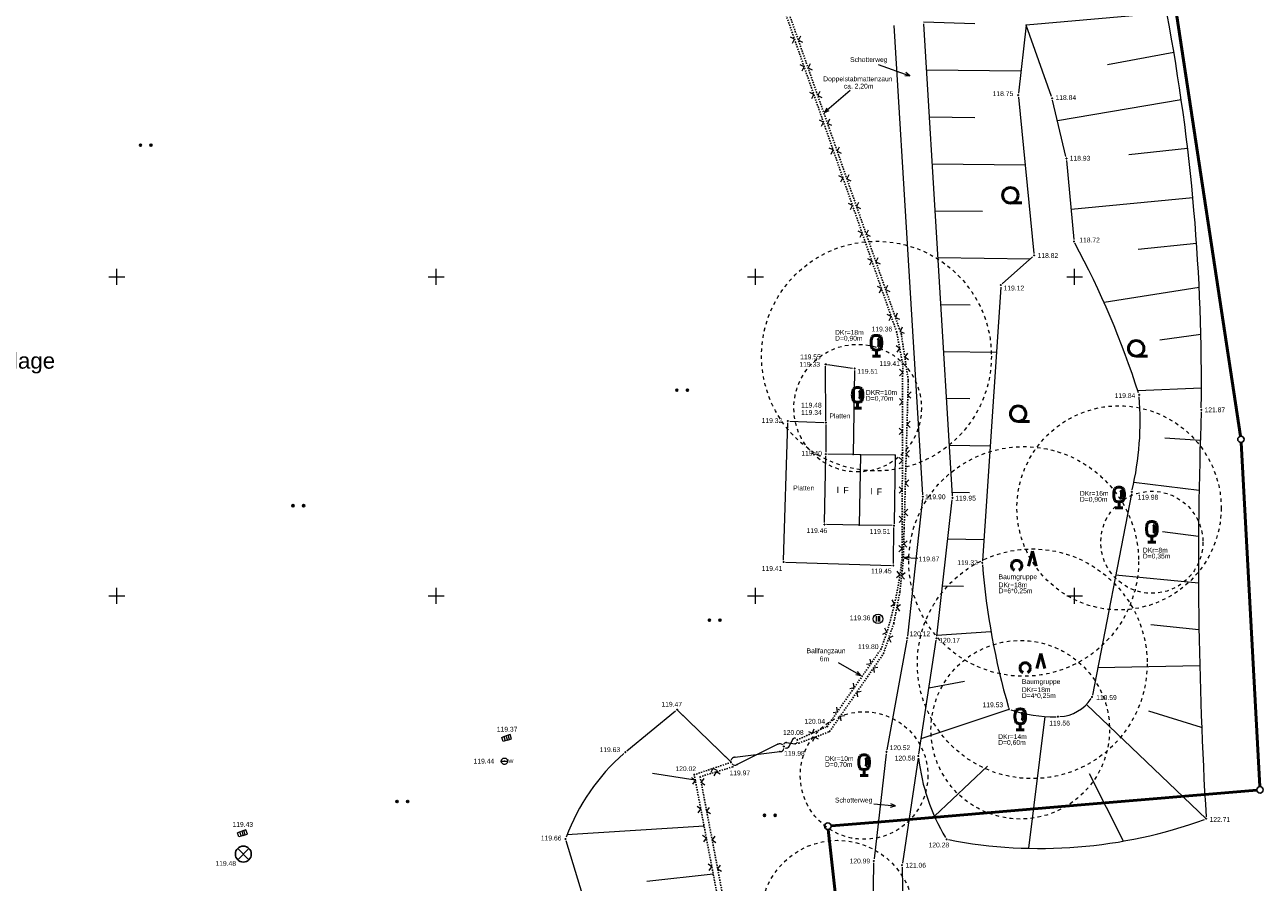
# Model space of a CAD drawing. Header units: metres. Extents: x 32377355 to 32378041, y 5707167 to 5708004.
# Tile 65 of 80: x 32377743 to 32377840, y 5707603 to 5707670. Entities that reach past the tile are written whole.
import ezdxf

# ---------------------------------------------------------------- set-up
doc = ezdxf.new("R2010")
doc.units = ezdxf.units.M
doc.header["$LTSCALE"] = 0.25
for name, pattern in [('LF1', [0]), ('LF2', [2.2, 1.1, -1.1]), ('LF33', [9.2, 0.1, 0, 9.1])]:
    doc.linetypes.add(name, pattern=pattern)
doc.layers.get('0').update_dxf_attribs({"color": 1, "linetype": 'CONTINUOUS'})
for name, color, linetype, lineweight in [('Besondere Vegetationsmerkmale', 91, 'CONTINUOUS', 25), ('Bäume Nord', 7, 'CONTINUOUS', 18), ('Ebene 71', 71, 'CONTINUOUS', 0), ('Flurstücke_ Grenzpunkte', 51, 'CONTINUOUS', 25), ('Neues Aufmaß Nord', 123, 'CONTINUOUS', 0), ('Text zu Ebene 9083', 67, 'CONTINUOUS', 0), ('TN_ Siedlung', 211, 'CONTINUOUS', 25), ('TN_ Vegetation', 91, 'CONTINUOUS', 25)]:
    doc.layers.add(name, color=color, linetype=linetype, lineweight=lineweight)
doc.styles.add('Arial', font='Arial.ttf')
doc.styles.add('Hausnummer', font='Arial.ttf')
doc.styles.add('N 14 - Tatsächliche Nutzung_ Bezeichnung', font='Arial.ttf')
doc.styles.add('Schrift rechtsgenei', font='Arial.ttf')

# ---------------------------------------------------------------- blocks, each defined once
blk = doc.blocks.new('*X16')
at = {"color": 7, "linetype": 'LF1', "lineweight": 18}
for p, q in [((32377798.093722, 5707611.958003, 119.97), (32377793.870723, 5707616.080002, 119.468)), ((32377795.291625, 5707610.570245, 120.04), (32377791.944343, 5707611.081395, 119.84)), ((32377795.979043, 5707606.965548, 120.221), (32377785.24555, 5707606.265832, 119.663)), ((32377796.700105, 5707603.184415, 120.411), (32377791.50683, 5707602.627895, 120.054)), ((32377797.426085, 5707599.377497, 120.603), (32377787.52838, 5707598.102305, 119.73)), ((32377798.15638, 5707595.547962, 120.796), (32377793.43362, 5707594.893435, 120.279)), ((32377798.888235, 5707591.702642, 120.986), (32377789.877825, 5707590.4262, 119.795)), ((32377799.603445, 5707587.87515, 121.149), (32377795.321052, 5707587.229102, 120.489)), ((32377800.317945, 5707584.051458, 121.312), (32377792.195208, 5707582.74758, 119.863)), ((32377801.028158, 5707580.25071, 121.474), (32377797.192665, 5707579.57243, 120.686)), ((32377801.735418, 5707576.478292, 121.623), (32377794.538502, 5707575.026252, 119.932)), ((32377802.459162, 5707572.694235, 121.704), (32377799.151818, 5707571.957187, 120.836)), ((32377803.184875, 5707568.899885, 121.785), (32377797.14271, 5707567.436565, 120.004)), ((32377803.910935, 5707565.103717, 121.866), (32377801.174568, 5707564.382355, 120.953)), ((32377804.648782, 5707561.24593, 121.948), (32377799.713305, 5707559.944835, 120.075)), ((32377805.389605, 5707557.372577, 122.031), (32377803.186575, 5707556.80772, 121.07)), ((32377806.132123, 5707553.490368, 122.114), (32377802.251608, 5707552.547222, 120.144)), ((32377806.882493, 5707549.364932, 122.148), (32377804.907102, 5707549.15864, 121.146)), ((32377804.151723, 5707544.208003, 121.765), (32377803.051723, 5707547.039002, 120.108))]:
    blk.add_line(p, q, dxfattribs=at)
blk = doc.blocks.new('*X19')
at = {"color": 7, "linetype": 'LF1', "lineweight": 18}
for p, q in [((32377813.171723, 5707669.966002), (32377817.192837, 5707669.828457)), ((32377832.217723, 5707670.665002), (32377821.213953, 5707669.690915)), ((32377832.77252, 5707667.553267), (32377827.571535, 5707666.600302)), ((32377813.40061, 5707666.197882), (32377820.800978, 5707666.114037)), ((32377833.349598, 5707663.84287), (32377823.651648, 5707662.2148)), ((32377813.623908, 5707662.521812), (32377817.190545, 5707662.481402)), ((32377833.846145, 5707660.04501), (32377829.248445, 5707659.533432)), ((32377813.847167, 5707658.846355), (32377821.121013, 5707658.762563)), ((32377834.254685, 5707656.17945), (32377824.718488, 5707655.253278)), ((32377814.070468, 5707655.170232), (32377817.777617, 5707655.127527)), ((32377834.54687, 5707652.594983), (32377829.978405, 5707652.136545)), ((32377814.2937, 5707651.495207), (32377821.532042, 5707651.408877)), ((32377834.749458, 5707649.152175), (32377827.299828, 5707647.965482)), ((32377814.517007, 5707647.818978), (32377816.814005, 5707647.791582)), ((32377834.881857, 5707645.46902), (32377831.681633, 5707645.031643)), ((32377814.740223, 5707644.144235), (32377818.867595, 5707644.092163)), ((32377834.92674, 5707641.276765), (32377829.941005, 5707641.066618)), ((32377814.9634, 5707640.470138), (32377816.793773, 5707640.444795)), ((32377834.833668, 5707637.155325), (32377832.070937, 5707637.342682)), ((32377815.18674, 5707636.793387), (32377818.380853, 5707636.749165)), ((32377815.40989, 5707633.119712), (32377816.77362, 5707633.097692)), ((32377834.743158, 5707633.258117), (32377829.635805, 5707633.884152)), ((32377815.070803, 5707629.456748), (32377817.893817, 5707629.401775)), ((32377834.700328, 5707629.636098), (32377831.87516, 5707630.010015)), ((32377834.697323, 5707625.999985), (32377828.208935, 5707626.619583)), ((32377814.652505, 5707625.774388), (32377816.299633, 5707625.75652)), ((32377834.73469, 5707622.344497), (32377830.97184, 5707622.728702)), ((32377814.21393, 5707621.913525), (32377818.44698, 5707622.20605)), ((32377834.791753, 5707619.501672), (32377826.801778, 5707619.354988)), ((32377813.588343, 5707617.7986), (32377816.367395, 5707618.303925)), ((32377812.975182, 5707613.827465), (32377819.858725, 5707616.115002)), ((32377835.300717, 5707607.539002), (32377825.922223, 5707616.496342)), ((32377834.940955, 5707614.681002), (32377830.807585, 5707615.96755)), ((32377821.416415, 5707605.22084), (32377822.697235, 5707615.54422)), ((32377814.01719, 5707607.740372), (32377818.186945, 5707611.655827)), ((32377828.83258, 5707605.786377), (32377826.15398, 5707611.042883))]:
    blk.add_line(p, q, dxfattribs=at)
blk = doc.blocks.new('S112')
at = {"color": 0, "lineweight": -2}
for p, q in [((-0.4, 0.4), (0, 0)), ((0, 0), (0.4, 0.4))]:
    blk.add_line(p, q, dxfattribs=at)
blk = doc.blocks.new('S163')
at = {"lineweight": -2}
blk.add_hatch(color=0, dxfattribs=at).paths.add_polyline_path([(0, 0.031635, -1), (0, -0.031635, -1)], flags=0)
at = {"color": 0, "lineweight": -2}
blk.add_circle((0, 0), 0.031635, dxfattribs=at)
blk = doc.blocks.new('S146')
at = {"color": 0, "lineweight": -2}
for p, q in [((-0.2, 0.275), (-0.2, -0.275)), ((0, 0.275), (0, -0.275)), ((0.2, -0.275), (0.2, 0.275))]:
    blk.add_line(p, q, dxfattribs=at)
blk.add_circle((0, 0), 0.5, dxfattribs=at)
blk = doc.blocks.new('S9', base_point=(0, -0.5))
at = {"color": 0, "lineweight": -2}
for p, q in [((-0.5, -0.5), (-0.5, 0)), ((-0.5, 0), (-0.25, 0)), ((-0.25, 0), (0, 0)), ((-0.25, 0), (-0.25, -0.5)), ((0.25, 0), (0, 0)), ((0, 0), (0, -0.5)), ((0.5, 0), (0.25, 0)), ((0.25, -0.5), (0.25, 0)), ((0.5, -0.5), (0.5, 0)), ((-0.25, -0.5), (-0.5, -0.5)), ((0, -0.5), (-0.25, -0.5)), ((0, -0.5), (0.25, -0.5)), ((0.25, -0.5), (0.5, -0.5))]:
    blk.add_line(p, q, dxfattribs=at)
blk = doc.blocks.new('S51', base_point=(-0.1, 0))
at = {"color": 0, "lineweight": -2}
for p, q in [((-0.3, 0), (-0.297965, 0.028465)), ((-0.3, 0), (0.1, 0)), ((-0.297965, -0.028465), (-0.3, 0)), ((-0.297965, 0.028465), (-0.2919, 0.056345)), ((-0.2919, 0.056345), (-0.281925, 0.083085)), ((-0.281925, 0.083085), (-0.26825, 0.10813)), ((-0.26825, 0.10813), (-0.25115, 0.13097)), ((-0.25115, 0.13097), (-0.23097, 0.15115)), ((-0.23097, 0.15115), (-0.20813, 0.16825)), ((-0.20813, 0.16825), (-0.183085, 0.181925)), ((-0.183085, 0.181925), (-0.156345, 0.1919)), ((-0.156345, 0.1919), (-0.128465, 0.197965)), ((-0.128465, 0.197965), (-0.1, 0.2)), ((-0.1, 0.2), (-0.071535, 0.197965)), ((-0.071535, 0.197965), (-0.043655, 0.1919)), ((-0.043655, 0.1919), (-0.016915, 0.181925)), ((-0.016915, 0.181925), (0.00813, 0.16825)), ((0.00813, 0.16825), (0.03097, 0.15115)), ((0.03097, 0.15115), (0.05115, 0.13097)), ((0.05115, 0.13097), (0.06825, 0.10813)), ((0.06825, 0.10813), (0.081925, 0.083085)), ((0.081925, 0.083085), (0.0919, 0.056345)), ((0.0919, 0.056345), (0.097965, 0.028465)), ((0.097965, 0.028465), (0.1, 0)), ((0.1, 0), (0.097965, -0.028465)), ((-0.2919, -0.056345), (-0.297965, -0.028465)), ((-0.281925, -0.083085), (-0.2919, -0.056345)), ((-0.26825, -0.10813), (-0.281925, -0.083085)), ((-0.25115, -0.13097), (-0.26825, -0.10813)), ((-0.23097, -0.15115), (-0.25115, -0.13097)), ((-0.20813, -0.16825), (-0.23097, -0.15115)), ((-0.183085, -0.181925), (-0.20813, -0.16825)), ((-0.156345, -0.1919), (-0.183085, -0.181925)), ((-0.128465, -0.197965), (-0.156345, -0.1919)), ((-0.1, -0.2), (-0.128465, -0.197965)), ((-0.071535, -0.197965), (-0.1, -0.2)), ((-0.043655, -0.1919), (-0.071535, -0.197965)), ((-0.016915, -0.181925), (-0.043655, -0.1919)), ((0.00813, -0.16825), (-0.016915, -0.181925)), ((0.03097, -0.15115), (0.00813, -0.16825)), ((0.05115, -0.13097), (0.03097, -0.15115)), ((0.06825, -0.10813), (0.05115, -0.13097)), ((0.081925, -0.083085), (0.06825, -0.10813)), ((0.0919, -0.056345), (0.081925, -0.083085)), ((0.097965, -0.028465), (0.0919, -0.056345))]:
    blk.add_line(p, q, dxfattribs=at)
blk.add_point((-0.1, 0), dxfattribs=at)
at = {"color": 0, "lineweight": -2, "insert": (0.149065, -0.120795), "char_height": 0.24, "attachment_point": 7, "line_spacing_factor": 0.69, "style": 'Arial'}
blk.add_mtext('W', dxfattribs=at)
blk = doc.blocks.new('Gras_ Grünanlage_ -fläche_ -land')
at = {"lineweight": -2}
h = blk.add_hatch(color=0, dxfattribs=at)
h.paths.add_polyline_path([(-0.415, 0.085, -1), (-0.415, -0.085, -1)], flags=0)
h.paths.add_polyline_path([(0.415, 0.085, -1), (0.415, -0.085, -1)], flags=0)
at = {"color": 0, "lineweight": -2}
for centre in [(-0.415, 0), (0.415, 0)]:
    blk.add_circle(centre, 0.085, dxfattribs=at)
blk = doc.blocks.new('Baumbestand_ Laubholz', base_point=(0.0007, 0))
at = {"color": 0, "lineweight": -2}
blk.add_line((-0.09557, -0.40303), (0.5, -0.40303), dxfattribs=at)
blk.add_circle((-0.09557, 0), 0.40443, dxfattribs=at)
blk = doc.blocks.new('Gehölz')
at = {"color": 0, "lineweight": -2}
for p, q in [((-0.413465, -0.00873), (-0.39007, 0.00874)), ((-0.39007, 0.00874), (-0.364435, 0.02271)), ((-0.364435, 0.02271), (-0.33707, 0.0329)), ((-0.33707, 0.0329), (-0.308535, 0.039095)), ((-0.308535, 0.039095), (-0.27941, 0.041175)), ((-0.27941, 0.041175), (-0.250285, 0.039095)), ((-0.250285, 0.039095), (-0.22175, 0.0329)), ((-0.22175, 0.0329), (-0.194385, 0.02271)), ((-0.194385, 0.02271), (-0.16875, 0.00874)), ((-0.16875, 0.00874), (-0.145355, -0.00873)), ((0.343135, 0.4049), (0.186275, -0.182355)), ((0.5, -0.182355), (0.343135, 0.4049)), ((-0.48441, -0.16327), (-0.48225, -0.134155)), ((-0.48241, -0.192405), (-0.48441, -0.16327)), ((-0.47629, -0.220955), (-0.48241, -0.192405)), ((-0.48225, -0.134155), (-0.47598, -0.105635)), ((-0.466175, -0.248345), (-0.47629, -0.220955)), ((-0.47598, -0.105635), (-0.465715, -0.0783)), ((-0.452275, -0.27402), (-0.466175, -0.248345)), ((-0.465715, -0.0783), (-0.451675, -0.0527)), ((-0.434865, -0.297465), (-0.452275, -0.27402)), ((-0.451675, -0.0527), (-0.43414, -0.02935)), ((-0.4143, -0.318195), (-0.434865, -0.297465)), ((-0.43414, -0.02935), (-0.413465, -0.00873)), ((-0.391, -0.33579), (-0.4143, -0.318195)), ((-0.365435, -0.3499), (-0.391, -0.33579)), ((-0.16782, -0.33579), (-0.193385, -0.3499)), ((-0.14452, -0.318195), (-0.16782, -0.33579)), ((-0.145355, -0.00873), (-0.12468, -0.02935)), ((-0.123955, -0.297465), (-0.14452, -0.318195)), ((-0.12468, -0.02935), (-0.107145, -0.0527)), ((-0.106545, -0.27402), (-0.123955, -0.297465)), ((-0.107145, -0.0527), (-0.093105, -0.0783)), ((-0.092645, -0.248345), (-0.106545, -0.27402)), ((-0.093105, -0.0783), (-0.08284, -0.105635)), ((-0.08253, -0.220955), (-0.092645, -0.248345)), ((-0.08284, -0.105635), (-0.07657, -0.134155)), ((-0.07641, -0.192405), (-0.08253, -0.220955)), ((-0.07657, -0.134155), (-0.07441, -0.16327)), ((-0.07441, -0.16327), (-0.07641, -0.192405))]:
    blk.add_line(p, q, dxfattribs=at)
blk = doc.blocks.new('Laubbaum', base_point=(0, -0.5))
at = {"color": 0, "lineweight": -2}
for p, q in [((-0.25755, 0.14275), (-0.255405, 0.20252)), ((-0.255405, 0.08298), (-0.25755, 0.14275)), ((-0.255405, 0.20252), (-0.248985, 0.261985)), ((-0.248985, 0.023515), (-0.255405, 0.08298)), ((-0.248985, 0.261985), (-0.23832, 0.32084)), ((-0.23832, -0.03534), (-0.248985, 0.023515)), ((-0.23832, 0.32084), (-0.223465, 0.378775)), ((-0.223465, 0.378775), (-0.2045, 0.4355)), ((-0.2045, 0.4355), (-0.170865, 0.45636)), ((-0.170865, 0.45636), (-0.13513, 0.47336)), ((-0.13513, 0.47336), (-0.097725, 0.4863)), ((-0.097725, 0.4863), (-0.05912, 0.495015)), ((-0.05912, 0.495015), (-0.01979, 0.4994)), ((-0.01979, 0.4994), (0.01979, 0.4994)), ((0.01979, 0.4994), (0.05912, 0.495015)), ((0.05912, 0.495015), (0.097725, 0.4863)), ((0.072, 0.3585), (0.09129, 0.335215)), ((0.09129, 0.335215), (0.105485, 0.308515)), ((0.097725, 0.4863), (0.13513, 0.47336)), ((0.114, 0), (0.104515, -0.021505)), ((0.105485, 0.308515), (0.114, 0.2795)), ((0.114, 0.2795), (0.118245, 0.13975)), ((0.118245, 0.13975), (0.114, 0)), ((0.13513, 0.47336), (0.170865, 0.45636)), ((0.170865, 0.45636), (0.2045, 0.4355)), ((0.2045, 0.4355), (0.223465, 0.378775)), ((0.223465, 0.378775), (0.23832, 0.32084)), ((0.23832, 0.32084), (0.248985, 0.261985)), ((0.248985, 0.023515), (0.23832, -0.03534)), ((0.248985, 0.261985), (0.255405, 0.20252)), ((0.255405, 0.08298), (0.248985, 0.023515)), ((0.255405, 0.20252), (0.25755, 0.14275)), ((0.25755, 0.14275), (0.255405, 0.08298)), ((-0.223465, -0.093275), (-0.23832, -0.03534)), ((-0.2045, -0.15), (-0.223465, -0.093275)), ((-0.17082, -0.170725), (-0.2045, -0.15)), ((0.1905, -0.5), (-0.1905, -0.5)), ((-0.135065, -0.187615), (-0.17082, -0.170725)), ((-0.097665, -0.200465), (-0.135065, -0.187615)), ((-0.05908, -0.20912), (-0.097665, -0.200465)), ((-0.019775, -0.213475), (-0.05908, -0.20912)), ((0.019775, -0.213475), (-0.019775, -0.213475)), ((0, -0.2205), (0, -0.5)), ((0.05908, -0.20912), (0.019775, -0.213475)), ((0.097665, -0.200465), (0.05908, -0.20912)), ((0.09082, -0.04061), (0.0735, -0.0565)), ((0.104515, -0.021505), (0.09082, -0.04061)), ((0.135065, -0.187615), (0.097665, -0.200465)), ((0.17082, -0.170725), (0.135065, -0.187615)), ((0.2045, -0.15), (0.17082, -0.170725)), ((0.223465, -0.093275), (0.2045, -0.15)), ((0.23832, -0.03534), (0.223465, -0.093275))]:
    blk.add_line(p, q, dxfattribs=at)
blk = doc.blocks.new('Einsteigeschacht')
at = {"color": 0, "lineweight": -2}
for p, q in [((-0.353585, 0.353585), (0.353585, -0.353585)), ((0.353585, 0.353585), (-0.353585, -0.353585))]:
    blk.add_line(p, q, dxfattribs=at)
blk.add_circle((0, 0), 0.5, dxfattribs=at)
blk = doc.blocks.new('Grenzpunkt mit Abmarkung')
at = {"color": 0, "lineweight": -2}
blk.add_circle((0, 0), 0.5, dxfattribs=at)

msp = doc.modelspace()

# ---------------------------------------------------------------- linework, layer by layer
at = {"layer": 'Ebene 71', "color": 7, "linetype": 'Continuous', "lineweight": 9}
for p, q in [((32377749.999722, 5707649.372003), (32377749.999722, 5707650.622003)), ((32377774.999722, 5707649.372003), (32377774.999722, 5707650.622003)), ((32377799.999722, 5707649.372003), (32377799.999722, 5707650.622003)), ((32377824.999722, 5707649.372003), (32377824.999722, 5707650.622003)), ((32377749.374722, 5707649.997003), (32377750.624722, 5707649.997003)), ((32377774.374722, 5707649.997003), (32377775.624722, 5707649.997003)), ((32377799.374722, 5707649.997003), (32377800.624722, 5707649.997003)), ((32377824.374722, 5707649.997003), (32377825.624722, 5707649.997003)), ((32377749.999722, 5707624.372003), (32377749.999722, 5707625.622003)), ((32377774.999722, 5707624.372003), (32377774.999722, 5707625.622003)), ((32377799.999722, 5707624.372003), (32377799.999722, 5707625.622003)), ((32377824.999722, 5707624.372003), (32377824.999722, 5707625.622003)), ((32377749.374722, 5707624.997003), (32377750.624722, 5707624.997003)), ((32377774.374722, 5707624.997003), (32377775.624722, 5707624.997003)), ((32377799.374722, 5707624.997003), (32377800.624722, 5707624.997003)), ((32377824.374722, 5707624.997003), (32377825.624722, 5707624.997003))]:
    msp.add_line(p, q, dxfattribs=at)
at = {"layer": 'Flurstücke_ Grenzpunkte', "color": 7, "linetype": 'Continuous', "lineweight": 50}
for p, q in [((32377837.982283, 5707637.507182), (32377831.17616, 5707682.44382)), ((32377839.50212, 5707610.051633), (32377838.033323, 5707637.010372)), ((32377825.517723, 5707608.624002), (32377839.266603, 5707609.781038)), ((32377812.948723, 5707607.566003), (32377825.517723, 5707608.624002)), ((32377805.921852, 5707606.974835), (32377805.959723, 5707606.978002)), ((32377805.959723, 5707606.978002), (32377809.532722, 5707607.279002)), ((32377809.532722, 5707607.279002), (32377812.948723, 5707607.566003)), ((32377805.933722, 5707604.602002), (32377805.700295, 5707606.705528)), ((32377812.32027, 5707546.78949), (32377805.933722, 5707604.602002))]:
    msp.add_line(p, q, dxfattribs=at)
at = {"layer": 'Neues Aufmaß Nord', "color": 7, "linetype": 'LF33', "lineweight": 25}
for p, q in [((32377795.092273, 5707691.463998, 119.33), (32377811.009172, 5707645.806005, 119.364)), ((32377811.274723, 5707645.910002), (32377800.026723, 5707678.064002)), ((32377811.426623, 5707645.475902), (32377811.274723, 5707645.910002)), ((32377811.088065, 5707645.510077, 119.367), (32377811.505378, 5707643.287925, 119.405)), ((32377811.969723, 5707641.903002), (32377811.426623, 5707645.475902)), ((32377811.486208, 5707628.153563, 119.666), (32377811.533235, 5707642.98344, 119.411)), ((32377811.645723, 5707630.307002), (32377811.969723, 5707641.903002)), ((32377811.582722, 5707627.795002), (32377811.645723, 5707630.307002)), ((32377811.313723, 5707625.309003), (32377811.582722, 5707627.795002)), ((32377810.831723, 5707622.842002), (32377811.313723, 5707625.309003)), ((32377810.030723, 5707620.476002), (32377810.831723, 5707622.842002)), ((32377805.70545, 5707614.888037, 120.032), (32377809.745993, 5707620.692965, 119.8)), ((32377805.806722, 5707614.360003), (32377810.030723, 5707620.476002)), ((32377803.426982, 5707613.78552, 120.075), (32377805.47746, 5707614.699482, 120.039)), ((32377803.392723, 5707613.452003), (32377805.806722, 5707614.360003)), ((32377795.358195, 5707611.033182, 120.017), (32377797.948247, 5707611.90882, 119.972)), ((32377795.241487, 5707610.833158, 120.027), (32377798.788955, 5707592.230845, 120.962)), ((32377798.221723, 5707611.598002), (32377795.669723, 5707610.829002)), ((32377795.669723, 5707610.829002), (32377807.003723, 5707551.264003))]:
    msp.add_line(p, q, dxfattribs=at)
at = {"layer": 'Neues Aufmaß Nord', "color": 7, "linetype": 'LF1', "lineweight": 18}
for p, q in [((32377810.827185, 5707669.66473, 119.579), (32377813.096258, 5707632.918272, 119.899)), ((32377815.42741, 5707632.831283, 119.945), (32377813.181033, 5707669.812722, 119.591)), ((32377821.213953, 5707669.690915), (32377820.599335, 5707664.36755)), ((32377823.181573, 5707664.120795), (32377821.213953, 5707669.690915)), ((32377820.596835, 5707664.062185, 118.753), (32377821.807608, 5707651.820817, 118.824)), ((32377824.319185, 5707659.408395, 118.923), (32377823.268258, 5707663.826608, 118.843)), ((32377824.36861, 5707659.106068, 118.921), (32377824.930833, 5707652.914935, 118.728)), ((32377821.708092, 5707651.565817, 118.838), (32377819.33035, 5707649.446187, 119.108)), ((32377819.205565, 5707649.190775, 119.122), (32377817.783877, 5707627.743227, 119.319)), ((32377805.509015, 5707638.715563, 119.34), (32377805.489427, 5707642.97944, 119.329)), ((32377805.640725, 5707643.111182, 119.341), (32377807.614718, 5707642.827822, 119.498)), ((32377807.764125, 5707642.65246), (32377807.652715, 5707636.06481)), ((32377802.211263, 5707627.800498, 119.41), (32377802.52918, 5707638.545507, 119.324)), ((32377802.687123, 5707638.69194, 119.324), (32377805.356323, 5707638.569063, 119.339)), ((32377805.509908, 5707638.40844, 119.344), (32377805.512535, 5707636.254565, 119.4)), ((32377807.652715, 5707636.06481), (32377805.666262, 5707636.098405)), ((32377808.232723, 5707636.055003), (32377807.652715, 5707636.06481)), ((32377808.232723, 5707636.055003), (32377808.133723, 5707630.541002)), ((32377810.952723, 5707636.009003), (32377808.232723, 5707636.055003)), ((32377810.952723, 5707636.009003), (32377810.856478, 5707630.64854)), ((32377805.416478, 5707630.74054, 119.459), (32377805.509965, 5707635.947465, 119.406)), ((32377813.08891, 5707632.612363, 119.903), (32377811.901533, 5707621.83164, 120.122)), ((32377814.204055, 5707621.826582, 120.168), (32377815.41939, 5707632.52542, 119.949)), ((32377829.44352, 5707632.993242, 119.978), (32377826.389925, 5707617.228762, 119.593)), ((32377808.133723, 5707630.541002), (32377805.567263, 5707630.584405)), ((32377810.70018, 5707630.497597), (32377808.133723, 5707630.541002)), ((32377810.80618, 5707627.526545, 119.454), (32377810.851263, 5707630.34146, 119.509)), ((32377802.360205, 5707627.64211, 119.412), (32377810.650238, 5707627.377892, 119.45)), ((32377811.857275, 5707621.527913, 120.132), (32377810.294167, 5707612.923093, 120.516)), ((32377812.785155, 5707612.596765, 120.577), (32377814.163288, 5707621.522238, 120.178)), ((32377789.926575, 5707612.853237, 119.629), (32377793.751867, 5707615.982765, 119.473)), ((32377793.980613, 5707615.972737, 119.481), (32377797.98383, 5707612.065265, 119.957)), ((32377802.929113, 5707613.768385), (32377802.57933, 5707613.147618)), ((32377798.390888, 5707612.359977), (32377801.924555, 5707612.791028)), ((32377801.752618, 5707613.365728), (32377798.562825, 5707611.785275)), ((32377802.401155, 5707613.505648), (32377803.107288, 5707613.410357)), ((32377810.248932, 5707612.619472, 120.531), (32377809.28851, 5707604.38453, 120.986)), ((32377812.739013, 5707612.293127, 120.592), (32377811.507433, 5707604.056875, 121.048)), ((32377789.965778, 5707590.13884, 119.798), (32377785.171665, 5707605.802163, 119.665)), ((32377808.43584, 5707543.69655, 122.153), (32377809.268603, 5707604.078452, 120.997)), ((32377811.487153, 5707603.751458), (32377812.383635, 5707547.12669))]:
    msp.add_line(p, q, dxfattribs=at)
at = {"layer": 'Neues Aufmaß Nord', "color": 7, "linetype": 'Continuous', "lineweight": 18}
for points in [[(32377809.624275, 5707666.634337), (32377812.089065, 5707665.737985)], [(32377811.693925, 5707665.748675), (32377812.089065, 5707665.737985), (32377811.779365, 5707665.98362)], [(32377807.43091, 5707664.59158), (32377805.39954, 5707662.870218)], [(32377805.604823, 5707663.208018), (32377805.39954, 5707662.870218), (32377805.766447, 5707663.017288)], [(32377806.467775, 5707619.78879), (32377808.251637, 5707618.769447)], [(32377807.864028, 5707618.846967), (32377808.251637, 5707618.769447), (32377807.988063, 5707619.064027)], [(32377809.278207, 5707608.716353), (32377810.966472, 5707608.537135)], [(32377810.580373, 5707608.45242), (32377810.966472, 5707608.537135), (32377810.606763, 5707608.701023)]]:
    msp.add_lwpolyline(points, dxfattribs=at)
at = {"layer": 'Neues Aufmaß Nord', "color": 7, "linetype": 'LF2', "lineweight": 18}
for centre, radius in [((32377809.478723, 5707643.778002, 119.434), 8.998048), ((32377808.005723, 5707639.699002, 119.635), 4.998915), ((32377828.474723, 5707631.891002, 120.253), 7.998265), ((32377821.009723, 5707627.693002), 8.998048), ((32377831.042723, 5707629.196003, 120.518), 3.999133), ((32377821.677723, 5707619.675002), 8.998048), ((32377820.740945, 5707614.512285), 6.998482), ((32377808.507723, 5707610.923003, 120.576), 4.998915), ((32377806.425723, 5707599.849003, 121.283), 5.9987)]:
    msp.add_circle(centre, radius, dxfattribs=at)
at = {"layer": 'Neues Aufmaß Nord', "color": 7, "linetype": 'LF1', "lineweight": 18}
for centre, radius, start, end in [((32377678.770235, 5707641.701165, 121.558), 156.157084, 359.27290379, 10.63270779), ((32377763.161895, 5707619.447185, 119.279), 70.192554, 17.79018681, 28.20928781), ((32377806.00448, 5707638.732615, 119.908), 24.12449, 346.97004872, 4.42504172), ((32378164.683205, 5707627.545247, 122.289), 329.9895, 177.93904783, 183.44913483), ((32377874.063462, 5707631.89089, 119.423), 56.453809, 184.52511965, 196.07139265), ((32377823.6555, 5707618.661275, 119.573), 3.134482, 273.46942396, 326.85377096), ((32377823.369575, 5707626.214123, 119.542), 10.691975, 251.6534452, 270.9036592), ((32377803.09279, 5707613.62649), 0.216621, 67.97722745, 139.07738845), ((32377801.922398, 5707613.10345), 0.312434, 45.10868296, 122.91617896), ((32377801.922398, 5707613.10345), 0.312431, 270.39595745, 348.20345345), ((32377802.415653, 5707613.289513), 0.21662, 93.83761617, 164.93777417), ((32377802.415653, 5707613.289513), 0.216621, 247.97722945, 319.07738845), ((32377803.09279, 5707613.62649), 0.21662, 273.83761217, 344.93777417), ((32377800.542018, 5707600.361297, 119.649), 16.396762, 131.43043966, 159.53894066), ((32377798.393045, 5707612.047552), 0.312432, 90.39565873, 168.20315573), ((32377798.393045, 5707612.047552), 0.312432, 225.10892597, 302.91642297), ((32377828.169605, 5707614.033527, 120.429), 15.489554, 186.45432271, 210.98949171), ((32377822.27658, 5707642.791517, 121.491), 37.581485, 259.02441463, 290.04277563)]:
    msp.add_arc(centre, radius, start, end, dxfattribs=at)
at = {"layer": 'Neues Aufmaß Nord', "color": 7, "linetype": 'LF33', "lineweight": 25}
msp.add_arc((32377783.143375, 5707630.73968, 119.732), 28.474453, 339.91912604, 354.16972904, dxfattribs=at)
at = {"layer": 'Neues Aufmaß Nord', "color": 7, "lineweight": 18}
for p in [(32377821.213953, 5707669.690915), (32377811.274723, 5707645.910002), (32377811.426623, 5707645.475902), (32377811.969723, 5707641.903002), (32377807.652715, 5707636.06481), (32377808.232723, 5707636.055003), (32377810.952723, 5707636.009003), (32377808.133723, 5707630.541002), (32377811.645723, 5707630.307002), (32377811.582722, 5707627.795002), (32377811.313723, 5707625.309003), (32377810.831723, 5707622.842002), (32377810.030723, 5707620.476002), (32377802.929113, 5707613.768385), (32377805.806722, 5707614.360003), (32377801.752618, 5707613.365728), (32377801.924555, 5707612.791028), (32377802.401155, 5707613.505648), (32377802.57933, 5707613.147618), (32377803.107288, 5707613.410357), (32377803.392723, 5707613.452003), (32377798.390888, 5707612.359977), (32377798.562825, 5707611.785275), (32377795.669723, 5707610.829002), (32377798.221723, 5707611.598002)]:
    msp.add_point(p, dxfattribs=at)
at = {"layer": 'Text zu Ebene 9083', "color": 7, "linetype": 'Continuous', "lineweight": 18}
for points in [[(32377812.037055, 5707628.081242), (32377811.65631, 5707627.975015), (32377812.024643, 5707627.83155)], [(32377812.711105, 5707627.922577), (32377811.65631, 5707627.975015)]]:
    msp.add_lwpolyline(points, dxfattribs=at)

# ---------------------------------------------------------------- block references
at = {"layer": 'Besondere Vegetationsmerkmale', "color": 116, "lineweight": 50, "true_color": 0x008230, "xscale": 1.625, "yscale": 1.625, "zscale": 1.625}
msp.add_blockref('Laubbaum', (32377820.740945, 5707614.512285), dxfattribs=at)
at = {"layer": 'Bäume Nord', "color": 116, "lineweight": 25, "true_color": 0x008230}
for p in [(32377752.257815, 5707660.299003), (32377794.260892, 5707641.107937), (32377764.20697, 5707632.055553), (32377796.813695, 5707623.090825), (32377772.354295, 5707608.88244), (32377801.130185, 5707607.808355)]:
    msp.add_blockref('Gras_ Grünanlage_ -fläche_ -land', p, dxfattribs=at)
at = {"layer": 'Bäume Nord', "color": 116, "lineweight": 50, "true_color": 0x008230}
for name, p, xscale, yscale, zscale in [('Baumbestand_ Laubholz', (32377820.1108, 5707656.37705), 1.5, 1.5, 1.5), ('Laubbaum', (32377809.478723, 5707643.778002, 119.434), 1.625, 1.625, 1.625), ('Baumbestand_ Laubholz', (32377829.963633, 5707644.385245), 1.5, 1.5, 1.5), ('Laubbaum', (32377808.005723, 5707639.699002, 119.635), 1.625, 1.625, 1.625), ('Baumbestand_ Laubholz', (32377820.721725, 5707639.267532), 1.5, 1.5, 1.5), ('Laubbaum', (32377828.474723, 5707631.891002, 120.253), 1.625, 1.625, 1.625), ('Laubbaum', (32377831.042723, 5707629.196003, 120.518), 1.625, 1.625, 1.625), ('Laubbaum', (32377808.507723, 5707610.923003, 120.576), 1.625, 1.625, 1.625)]:
    msp.add_blockref(name, p, dxfattribs=dict(at, xscale=xscale, yscale=yscale, zscale=zscale))
at = {"layer": 'Bäume Nord', "color": 7, "lineweight": 25, "xscale": 1.25, "yscale": 1.25, "zscale": 1.25}
msp.add_blockref('Einsteigeschacht', (32377759.900722, 5707604.767002, 119.484), dxfattribs=at)
at = {"layer": 'Flurstücke_ Grenzpunkte', "color": 7, "lineweight": 25, "xscale": 0.5, "yscale": 0.5, "zscale": 0.5}
for p in [(32377838.019723, 5707637.260002), (32377839.515723, 5707609.802002), (32377805.672722, 5707606.954002)]:
    msp.add_blockref('Grenzpunkt mit Abmarkung', p, dxfattribs=at)
at = {"layer": 'Neues Aufmaß Nord', "color": 7, "lineweight": 18}
for name in ['*X19', '*X16']:
    msp.add_blockref(name, (0, 0), dxfattribs=at)
for name, p, xscale, yscale, zscale, rotation in [('S112', (32377803.05895, 5707668.611395, 119.347), 0.625, 0.625, 0.625, 109.22), ('S112', (32377803.364113, 5707668.523595), 0.625, 0.625, 0.625, 289.281), ('S112', (32377803.81607, 5707666.439582, 119.349), 0.625, 0.625, 0.625, 109.22), ('S112', (32377804.123565, 5707666.352595), 0.625, 0.625, 0.625, 289.281), ('S112', (32377804.573188, 5707664.26777, 119.35), 0.625, 0.625, 0.625, 109.22), ('S112', (32377804.883015, 5707664.181598), 0.625, 0.625, 0.625, 289.281), ('S112', (32377805.330308, 5707662.095957, 119.352), 0.625, 0.625, 0.625, 109.22), ('S112', (32377805.642468, 5707662.0106), 0.625, 0.625, 0.625, 289.281), ('S112', (32377806.087428, 5707659.924142, 119.353), 0.625, 0.625, 0.625, 109.22), ('S112', (32377806.401918, 5707659.8396), 0.625, 0.625, 0.625, 289.281), ('S112', (32377806.844545, 5707657.75233, 119.355), 0.625, 0.625, 0.625, 109.22), ('S112', (32377807.161368, 5707657.668603), 0.625, 0.625, 0.625, 289.281), ('S112', (32377807.601665, 5707655.580517, 119.357), 0.625, 0.625, 0.625, 109.22), ('S112', (32377807.92082, 5707655.497605), 0.625, 0.625, 0.625, 289.281), ('S112', (32377808.358783, 5707653.408705, 119.358), 0.625, 0.625, 0.625, 109.22), ('S112', (32377808.68027, 5707653.326605), 0.625, 0.625, 0.625, 289.281), ('S112', (32377809.115903, 5707651.236892, 119.36), 0.625, 0.625, 0.625, 109.22), ('S112', (32377809.439723, 5707651.155608), 0.625, 0.625, 0.625, 289.281), ('S112', (32377809.87302, 5707649.06508, 119.361), 0.625, 0.625, 0.625, 109.22), ('S112', (32377810.199173, 5707648.98461), 0.625, 0.625, 0.625, 289.281), ('S112', (32377810.63014, 5707646.893268, 119.363), 0.625, 0.625, 0.625, 109.22), ('S112', (32377810.958625, 5707646.81361), 0.625, 0.625, 0.625, 289.281), ('S112', (32377811.342415, 5707645.716547), 0.625, 0.625, 0.625, 289.286), ('S112', (32377811.301335, 5707644.37443, 119.386), 0.625, 0.625, 0.625, 100.637), ('S112', (32377811.694415, 5707643.714167), 0.625, 0.625, 0.625, 278.644), ('S112', (32377811.53168, 5707642.493467, 119.419), 0.625, 0.625, 0.625, 89.819), ('S112', (32377811.936898, 5707640.728198), 0.625, 0.625, 0.625, 268.4), ('S112', (32377811.524388, 5707640.193478, 119.459), 0.625, 0.625, 0.625, 89.819), ('S112', (32377811.517095, 5707637.89349, 119.498), 0.625, 0.625, 0.625, 89.819), ('S112', (32377811.872658, 5707638.429095), 0.625, 0.625, 0.625, 268.4), ('S112', (32377811.80842, 5707636.129992), 0.625, 0.625, 0.625, 268.4), ('S112', (32377811.5098, 5707635.593503, 119.538), 0.625, 0.625, 0.625, 89.819), ('S112', (32377811.74418, 5707633.83089), 0.625, 0.625, 0.625, 268.4), ('S112', (32377811.502508, 5707633.293512, 119.578), 0.625, 0.625, 0.625, 89.819), ('S112', (32377811.495215, 5707630.993525, 119.617), 0.625, 0.625, 0.625, 89.819), ('S112', (32377811.679942, 5707631.531787), 0.625, 0.625, 0.625, 268.4), ('S112', (32377811.614847, 5707629.075995), 0.625, 0.625, 0.625, 268.564), ('S112', (32377811.48792, 5707628.693535, 119.657), 0.625, 0.625, 0.625, 89.819), ('S112', (32377811.32121, 5707626.640405, 119.692), 0.625, 0.625, 0.625, 81.723), ('S112', (32377811.45091, 5707626.576857), 0.625, 0.625, 0.625, 263.825), ('S112', (32377810.898582, 5707624.380205, 119.732), 0.625, 0.625, 0.625, 77.095), ('S112', (32377811.077515, 5707624.100038), 0.625, 0.625, 0.625, 258.945), ('S112', (32377810.294965, 5707622.161473, 119.771), 0.625, 0.625, 0.625, 72.467), ('S112', (32377810.439238, 5707621.682683), 0.625, 0.625, 0.625, 251.297), ('S112', (32377809.053963, 5707619.698747, 119.84), 0.625, 0.625, 0.625, 55.16), ('S112', (32377809.239988, 5707619.331082), 0.625, 0.625, 0.625, 235.37), ('S112', (32377807.740003, 5707617.81102, 119.915), 0.625, 0.625, 0.625, 55.16), ('S112', (32377807.932928, 5707617.438572), 0.625, 0.625, 0.625, 235.37), ('S112', (32377806.426045, 5707615.923295, 119.991), 0.625, 0.625, 0.625, 55.16), ('S112', (32377806.62587, 5707615.54606), 0.625, 0.625, 0.625, 235.37), ('S9', (32377780.576723, 5707613.692002, 119.371), 0.7, 0.7, 0.7, 18.652), ('S112', (32377804.475055, 5707614.25268, 120.057), 0.625, 0.625, 0.625, 24.024), ('S112', (32377804.62312, 5707613.914803), 0.625, 0.625, 0.625, 200.614), ('S112', (32377795.296518, 5707610.544587, 120.041), 0.625, 0.625, 0.625, 100.797), ('S112', (32377796.676905, 5707611.479008, 119.994), 0.625, 0.625, 0.625, 198.68), ('S112', (32377796.921785, 5707611.206287), 0.625, 0.625, 0.625, 196.77), ('S112', (32377795.752317, 5707610.394927), 0.625, 0.625, 0.625, 280.7740000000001), ('S112', (32377795.727365, 5707608.2853, 120.155), 0.625, 0.625, 0.625, 100.797), ('S112', (32377796.182245, 5707608.135467), 0.625, 0.625, 0.625, 280.7740000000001), ('S9', (32377759.887722, 5707606.225003, 119.429), 0.7, 0.7, 0.7, 18.652), ('S112', (32377796.15821, 5707606.026015, 120.268), 0.625, 0.625, 0.625, 100.797), ('S112', (32377796.612175, 5707605.876005), 0.625, 0.625, 0.625, 280.7740000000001), ('S112', (32377796.589058, 5707603.76673, 120.382), 0.625, 0.625, 0.625, 100.797), ('S112', (32377797.042105, 5707603.616545), 0.625, 0.625, 0.625, 280.7740000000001)]:
    msp.add_blockref(name, p, dxfattribs=dict(at, xscale=xscale, yscale=yscale, zscale=zscale, rotation=rotation))
at = {"layer": 'Neues Aufmaß Nord', "color": 7, "lineweight": 25, "xscale": 0.88, "yscale": 0.88, "zscale": 0.88}
for p in [(32377820.581723, 5707664.215002, 118.752), (32377823.232723, 5707663.976002, 118.84), (32377824.354722, 5707659.259003, 118.926), (32377824.944722, 5707652.762002, 118.723), (32377821.822723, 5707651.668003, 118.825), (32377819.215723, 5707649.344003, 119.121), (32377811.059723, 5707645.661002, 119.364), (32377805.488722, 5707643.133003, 119.329), (32377805.529723, 5707643.129002, 119.546), (32377807.766723, 5707642.806002, 119.51), (32377811.533723, 5707643.137002, 119.408), (32377830.044723, 5707640.747003, 119.835), (32377834.912723, 5707639.566003, 121.871), (32377802.533723, 5707638.699002, 119.323), (32377805.509723, 5707638.562002, 119.34), (32377805.516723, 5707638.576003, 119.485), (32377805.512722, 5707636.101002, 119.404), (32377829.472723, 5707633.144002, 119.982), (32377813.105723, 5707632.765003, 119.9), (32377815.436723, 5707632.678002, 119.946), (32377805.413723, 5707630.587002, 119.461), (32377810.853723, 5707630.495002, 119.512), (32377802.206723, 5707627.647002, 119.411), (32377810.803723, 5707627.373003, 119.451), (32377811.485723, 5707628.000002, 119.669), (32377817.773722, 5707627.590002, 119.32), (32377811.884723, 5707621.679003, 120.125), (32377814.186723, 5707621.674003, 120.171), (32377809.833723, 5707620.819002, 119.795), (32377826.360723, 5707617.078002, 119.589), (32377793.870723, 5707616.080002, 119.468), (32377819.858723, 5707616.115002, 119.526), (32377805.617723, 5707614.762002, 120.037), (32377823.691723, 5707615.527002, 119.557), (32377803.286722, 5707613.723002, 120.077), (32377789.807723, 5707612.756002, 119.634), (32377802.221723, 5707613.193002, 119.979), (32377810.266723, 5707612.772002, 120.523), (32377798.093722, 5707611.958003, 119.97), (32377812.761723, 5707612.445002, 120.584), (32377795.212723, 5707610.984002, 120.019), (32377835.300723, 5707607.539002, 122.707), (32377785.126722, 5707605.949002, 119.664), (32377814.970723, 5707605.927002, 120.275), (32377809.270723, 5707604.232002, 120.994), (32377811.484723, 5707603.905002, 121.056)]:
    msp.add_blockref('S163', p, dxfattribs=at)
at = {"layer": 'Neues Aufmaß Nord', "color": 7, "lineweight": 18}
for name, p, xscale, yscale, zscale in [('S146', (32377809.599723, 5707623.194002, 119.36), 0.75, 0.75, 0.75), ('S51', (32377780.347723, 5707612.042003, 119.435), 1.25, 1.25, 1.25)]:
    msp.add_blockref(name, p, dxfattribs=dict(at, xscale=xscale, yscale=yscale, zscale=zscale))
at = {"layer": 'TN_ Vegetation', "color": 116, "lineweight": 50, "true_color": 0x008230, "xscale": 1.975, "yscale": 1.975, "zscale": 1.975}
for p in [(32377821.009723, 5707627.693002), (32377821.677723, 5707619.675002)]:
    msp.add_blockref('Gehölz', p, dxfattribs=at)

# ---------------------------------------------------------------- texts
at = {"layer": 'Neues Aufmaß Nord', "color": 7, "lineweight": 18, "char_height": 0.3775, "attachment_point": 7, "rotation": 0.13493172, "line_spacing_factor": 0.69, "style": 'Schrift rechtsgenei'}
for insert in [(32377807.416923, 5707666.704637), (32377806.231083, 5707608.68989)]:
    msp.add_mtext('Schotterweg', dxfattribs=dict(at, insert=insert))
at = {"layer": 'Neues Aufmaß Nord', "color": 7, "lineweight": 18, "attachment_point": 7, "line_spacing_factor": 0.69}
for s, insert, char_height, style in [('Doppelstabmattenzaun', (32377805.312052, 5707665.19558), 0.3775, 'Schrift rechtsgenei'), ('           ca. 2,20m', (32377805.312052, 5707664.66708), 0.3775, 'Schrift rechtsgenei'), ('119.48', (32377803.57937, 5707639.74166, 119.485), 0.3775, 'Schrift rechtsgenei'), ('Platten', (32377805.804423, 5707638.899862), 0.3775, 'Schrift rechtsgenei'), ('Platten', (32377802.964365, 5707633.252122), 0.3775, 'Schrift rechtsgenei'), ('I', (32377806.362785, 5707633.05303), 0.5, 'Hausnummer'), ('F', (32377806.889855, 5707633.017083), 0.5, 'Hausnummer'), ('I', (32377809.004988, 5707632.945187), 0.5, 'Hausnummer'), ('F', (32377809.496112, 5707632.90924), 0.5, 'Hausnummer'), ('DKr=16m', (32377825.41221, 5707632.829847), 0.3775, 'Schrift rechtsgenei'), ('D=0,90m', (32377825.41221, 5707632.301347), 0.3775, 'Schrift rechtsgenei'), ('DKr=8m', (32377830.34212, 5707628.38326), 0.3775, 'Schrift rechtsgenei'), ('D=0,35m', (32377830.34212, 5707627.85476), 0.3775, 'Schrift rechtsgenei'), ('Baumgruppe', (32377819.043565, 5707626.18989), 0.3775, 'Schrift rechtsgenei'), ('DKr=18m', (32377819.043565, 5707625.66139), 0.3775, 'Schrift rechtsgenei'), ('D=6*0,25m', (32377819.043565, 5707625.13289), 0.3775, 'Schrift rechtsgenei'), ('Ballfangzaun', (32377804.00911, 5707620.39279), 0.3775, 'Schrift rechtsgenei'), ('       6m', (32377804.00911, 5707619.86429), 0.3775, 'Schrift rechtsgenei'), ('Baumgruppe', (32377820.867743, 5707617.980677), 0.3775, 'Schrift rechtsgenei'), ('DKr=18m', (32377820.867743, 5707617.452177), 0.3775, 'Schrift rechtsgenei'), ('D=4*0,25m', (32377820.867743, 5707616.923677), 0.3775, 'Schrift rechtsgenei'), ('DKr=14m', (32377819.011158, 5707613.782758), 0.3775, 'Schrift rechtsgenei'), ('D=0,60m', (32377819.011158, 5707613.254258), 0.3775, 'Schrift rechtsgenei'), ('DKr=10m', (32377805.447505, 5707612.055527), 0.3775, 'Schrift rechtsgenei'), ('D=0,70m', (32377805.447505, 5707611.527027), 0.3775, 'Schrift rechtsgenei'), ('119.48', (32377757.716885, 5707603.845902, 119.484), 0.3775, 'Schrift rechtsgenei')]:
    msp.add_mtext(s, dxfattribs=dict(at, insert=insert, char_height=char_height, style=style))
at = {"layer": 'Text zu Ebene 9083', "color": 7, "lineweight": 18, "char_height": 0.3775, "attachment_point": 7, "line_spacing_factor": 0.69, "style": 'Schrift rechtsgenei'}
for s, insert in [('118.75', (32377818.577555, 5707664.14557, 118.752)), ('118.84', (32377823.499063, 5707663.834155, 118.84)), ('118.93', (32377824.610732, 5707659.08393, 118.926)), ('118.72', (32377825.360125, 5707652.67899, 118.723)), ('118.82', (32377822.097395, 5707651.4618, 118.825)), ('119.12', (32377819.433013, 5707648.91367, 119.121)), ('DKr=18m', (32377806.23559, 5707645.445163)), ('119.36', (32377809.09835, 5707645.70208, 119.364)), ('D=0,90m', (32377806.23559, 5707644.916663)), ('119.55', (32377803.50591, 5707643.521537, 119.546)), ('119.33', (32377803.445295, 5707642.938765, 119.329)), ('119.51', (32377807.979192, 5707642.387065, 119.51)), ('119.41', (32377809.705605, 5707642.998787, 119.408)), ('DKR=10m', (32377808.652585, 5707640.737365)), ('119.84', (32377828.13409, 5707640.489452, 119.835)), ('D=0,70m', (32377808.652585, 5707640.208865)), ('121.87', (32377835.168025, 5707639.377937, 121.871)), ('119.32', (32377800.48843, 5707638.53345, 119.323)), ('119.34', (32377803.57937, 5707639.164982, 119.34)), ('119.40', (32377803.59691, 5707635.971458, 119.404)), ('119.90', (32377813.275888, 5707632.559115, 119.9)), ('119.95', (32377815.651405, 5707632.45689, 119.946)), ('119.98', (32377829.933375, 5707632.531665, 119.982)), ('119.46', (32377804.008518, 5707629.914022, 119.461)), ('119.51', (32377808.946245, 5707629.84506, 119.512)), ('119.41', (32377800.494213, 5707626.946735, 119.411)), ('119.67', (32377812.786605, 5707627.689302, 119.669)), ('119.32', (32377815.805635, 5707627.403838, 119.32)), ('119.45', (32377809.05401, 5707626.7506, 119.451)), ('119.36', (32377807.39327, 5707623.074977, 119.36)), ('120.12', (32377812.07569, 5707621.83227, 120.125)), ('120.17', (32377814.400223, 5707621.322232, 120.171)), ('119.80', (32377808.027872, 5707620.822575, 119.795)), ('119.47', (32377792.641502, 5707616.31131, 119.468)), ('119.53', (32377817.787678, 5707616.267057, 119.526)), ('119.59', (32377826.685985, 5707616.83441, 119.589)), ('119.37', (32377779.751313, 5707614.354587, 119.371)), ('120.04', (32377803.84047, 5707614.977522, 120.037)), ('119.56', (32377823.012645, 5707614.833158, 119.557)), ('120.08', (32377802.16228, 5707614.09994, 120.077)), ('119.63', (32377787.796998, 5707612.7532, 119.634)), ('119.98', (32377802.249832, 5707612.46692, 119.979)), ('120.52', (32377810.511625, 5707612.905065, 120.523)), ('119.44', (32377777.93361, 5707611.853253, 119.435)), ('120.02', (32377793.736855, 5707611.263815, 120.019)), ('120.58', (32377810.90698, 5707612.092327, 120.584)), ('119.97', (32377797.9725, 5707610.931528, 119.97)), ('119.43', (32377759.052942, 5707606.894883, 119.429)), ('122.71', (32377835.562638, 5707607.293737, 122.707)), ('119.66', (32377783.198823, 5707605.828572, 119.664)), ('120.28', (32377813.55908, 5707605.286167, 120.275)), ('120.99', (32377807.373938, 5707604.030608, 120.994)), ('121.06', (32377811.74653, 5707603.699395, 121.056))]:
    msp.add_mtext(s, dxfattribs=dict(at, insert=insert))
at = {"layer": 'TN_ Siedlung', "color": 7, "lineweight": 50, "insert": (32377735.746823, 5707642.415478), "char_height": 1.25, "attachment_point": 7, "line_spacing_factor": 0.69, "style": 'N 14 - Tatsächliche Nutzung_ Bezeichnung'}
msp.add_mtext('Sportanlage', dxfattribs=at)

doc.saveas('drawing.dxf')
